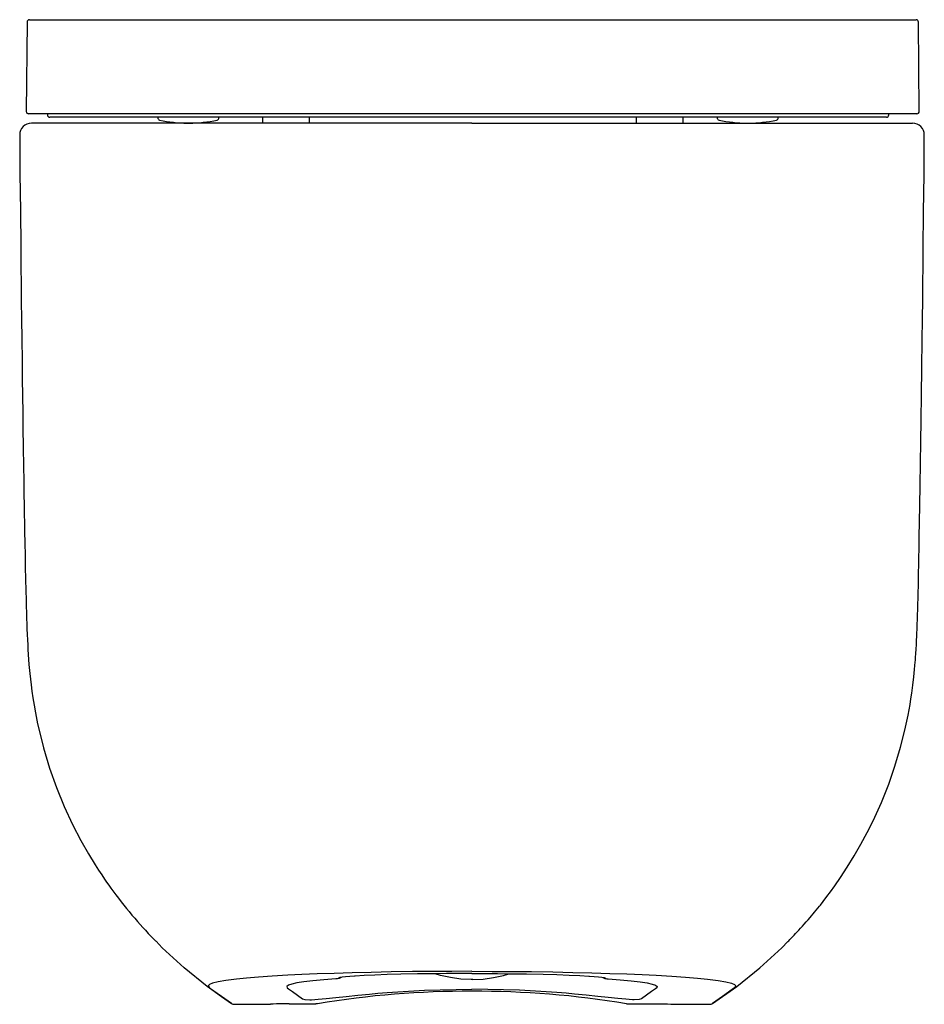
# Model space of a CAD drawing. Header units: millimetres. Extents: x 4200.664 to 4201.049, y 1608.01 to 1608.429.
import ezdxf

# ---------------------------------------------------------------- set-up
doc = ezdxf.new("R2010")
doc.units = ezdxf.units.MM
doc.layers.add('Sanindusa', color=3, linetype='Continuous')

msp = doc.modelspace()

# ---------------------------------------------------------------- linework, layer by layer
at = {"layer": 'Sanindusa'}
for p, q in [((4200.668063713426, 1608.428737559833), (4200.85672332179, 1608.428737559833)), ((4200.85672332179, 1608.428737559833), (4201.045382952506, 1608.428737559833)), ((4200.667063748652, 1608.427746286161), (4200.66673213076, 1608.389746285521)), ((4201.04671452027, 1608.389746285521), (4201.046382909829, 1608.427746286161)), ((4201.045714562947, 1608.388737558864), (4200.667732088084, 1608.388737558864)), ((4200.675723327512, 1608.388737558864), (4200.675723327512, 1608.388237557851)), ((4201.032723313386, 1608.38723755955), (4200.676723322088, 1608.38723755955)), ((4200.722723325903, 1608.38723755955), (4200.722723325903, 1608.387030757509)), ((4200.748723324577, 1608.387030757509), (4200.748723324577, 1608.38723755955)), ((4200.767223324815, 1608.38723755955), (4200.767223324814, 1608.384736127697)), ((4200.787223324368, 1608.384736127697), (4200.787223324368, 1608.38723755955)), ((4200.926223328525, 1608.38723755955), (4200.926223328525, 1608.384736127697)), ((4200.946223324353, 1608.384736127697), (4200.946223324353, 1608.38723755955)), ((4200.960723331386, 1608.38723755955), (4200.960723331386, 1608.387030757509)), ((4200.986723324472, 1608.387030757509), (4200.986723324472, 1608.38723755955)), ((4201.033723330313, 1608.388237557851), (4201.033723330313, 1608.388737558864)), ((4200.856399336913, 1608.384736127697), (4200.66895049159, 1608.384736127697)), ((4200.735331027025, 1608.384736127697), (4200.736115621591, 1608.384736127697)), ((4200.856399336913, 1608.384736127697), (4201.043848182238, 1608.384736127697)), ((4200.973331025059, 1608.384736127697), (4200.974115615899, 1608.384736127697)), ((4200.806665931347, 1608.021854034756), (4200.806439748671, 1608.021839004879)), ((4200.85682028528, 1608.020378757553), (4200.855978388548, 1608.020378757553)), ((4200.906132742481, 1608.021854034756), (4200.906358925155, 1608.021839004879)), ((4200.755144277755, 1608.009811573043), (4200.770676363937, 1608.009811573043)), ((4200.770598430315, 1608.009857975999), (4200.770676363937, 1608.009812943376)), ((4200.778613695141, 1608.00999980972), (4200.789835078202, 1608.00999980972)), ((4200.787340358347, 1608.011700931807), (4200.788178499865, 1608.011722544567)), ((4200.790613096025, 1608.010063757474), (4200.790010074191, 1608.010002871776)), ((4200.790733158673, 1608.010083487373), (4200.790613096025, 1608.010063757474)), ((4200.922065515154, 1608.010083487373), (4200.922185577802, 1608.010063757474)), ((4200.922185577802, 1608.010063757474), (4200.92278875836, 1608.010004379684)), ((4200.922963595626, 1608.010001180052), (4200.934184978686, 1608.010001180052)), ((4200.92545831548, 1608.011700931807), (4200.924620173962, 1608.011722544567)), ((4200.942200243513, 1608.009857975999), (4200.94212230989, 1608.009812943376)), ((4200.94212230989, 1608.009811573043), (4200.957654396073, 1608.009811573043))]:
    msp.add_line(p, q, dxfattribs=at)
at = {"layer": 'Sanindusa', "flags": 128}
for points in [[(4200.663952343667, 1608.379685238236), (4200.664067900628, 1608.36317525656), (4200.664228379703, 1608.347405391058), (4200.664382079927, 1608.332303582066), (4200.664469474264, 1608.323839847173), (4200.664554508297, 1608.315877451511), (4200.664637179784, 1608.308493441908), (4200.664717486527, 1608.301748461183), (4200.664834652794, 1608.292587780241), (4200.664946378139, 1608.28403120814), (4200.665052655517, 1608.276024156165), (4200.665153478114, 1608.268559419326), (4200.66524883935, 1608.261626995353), (4200.665338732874, 1608.255214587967), (4200.665463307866, 1608.246539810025), (4200.665575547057, 1608.238954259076), (4200.665675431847, 1608.232408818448), (4200.665762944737, 1608.226848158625), (4200.665838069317, 1608.222214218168), (4200.665901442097, 1608.218411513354), (4200.665964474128, 1608.214730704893), (4200.666031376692, 1608.210939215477), (4200.66612275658, 1608.205958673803), (4200.666220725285, 1608.200880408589), (4200.666325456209, 1608.195759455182), (4200.666437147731, 1608.190657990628), (4200.666550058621, 1608.185887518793), (4200.666652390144, 1608.181905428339), (4200.666743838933, 1608.178619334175), (4200.66679476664, 1608.176899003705), (4200.666841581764, 1608.175385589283), (4200.666892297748, 1608.173818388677), (4200.666959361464, 1608.171858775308), (4200.667044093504, 1608.169559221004), (4200.667142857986, 1608.167112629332), (4200.6672436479, 1608.164855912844), (4200.667345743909, 1608.162792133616), (4200.667460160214, 1608.16071190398), (4200.667584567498, 1608.158686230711), (4200.667734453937, 1608.156511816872), (4200.667900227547, 1608.154375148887), (4200.668241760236, 1608.150610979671), (4200.668777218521, 1608.145809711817), (4200.669135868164, 1608.143070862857), (4200.669561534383, 1608.140156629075), (4200.67006409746, 1608.137063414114), (4200.670654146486, 1608.133788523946), (4200.671596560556, 1608.129136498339), (4200.672743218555, 1608.124157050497), (4200.674089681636, 1608.118980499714), (4200.676699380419, 1608.110340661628), (4200.679657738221, 1608.102019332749), (4200.68293550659, 1608.094005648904), (4200.686487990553, 1608.08633448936), (4200.6899846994, 1608.079559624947), (4200.693216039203, 1608.073839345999), (4200.696079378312, 1608.069129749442), (4200.697545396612, 1608.066832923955), (4200.698843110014, 1608.064858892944), (4200.700045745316, 1608.063077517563), (4200.700944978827, 1608.061775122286), (4200.701841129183, 1608.060501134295), (4200.702733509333, 1608.0592552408), (4200.703621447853, 1608.058037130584), (4200.704797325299, 1608.056455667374), (4200.705962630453, 1608.054922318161), (4200.707115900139, 1608.05343636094), (4200.70825571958, 1608.051997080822), (4200.709380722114, 1608.050603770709), (4200.71048958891, 1608.049255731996), (4200.711710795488, 1608.04779882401), (4200.712908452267, 1608.04639688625), (4200.71408091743, 1608.045048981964), (4200.715226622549, 1608.043754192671), (4200.716344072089, 1608.042511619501), (4200.717431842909, 1608.041320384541), (4200.718673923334, 1608.039981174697), (4200.719870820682, 1608.038710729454), (4200.721020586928, 1608.037507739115), (4200.721891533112, 1608.036608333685)], [(4200.990784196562, 1608.036480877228), (4200.991145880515, 1608.036852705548), (4200.991656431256, 1608.037379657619), (4200.992208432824, 1608.03795220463), (4200.992801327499, 1608.03857079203), (4200.993434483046, 1608.039235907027), (4200.994107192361, 1608.039948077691), (4200.994776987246, 1608.040663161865), (4200.995480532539, 1608.041421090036), (4200.996217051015, 1608.042222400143), (4200.996985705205, 1608.043067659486), (4200.997785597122, 1608.043957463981), (4200.998570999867, 1608.044841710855), (4200.999382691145, 1608.045767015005), (4201.000219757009, 1608.046733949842), (4201.000863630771, 1608.047486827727), (4201.001520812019, 1608.048263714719), (4201.002190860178, 1608.049064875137), (4201.002873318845, 1608.049890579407), (4201.003567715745, 1608.050741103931), (4201.004273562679, 1608.05161673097), (4201.004630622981, 1608.05206404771), (4201.005809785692, 1608.053562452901), (4201.007394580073, 1608.055626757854), (4201.008940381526, 1608.057698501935), (4201.010732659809, 1608.060176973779), (4201.013254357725, 1608.063813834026), (4201.016076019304, 1608.068112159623), (4201.019066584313, 1608.072966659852), (4201.021902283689, 1608.077897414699), (4201.02455712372, 1608.082852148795), (4201.027034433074, 1608.087824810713), (4201.030576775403, 1608.095661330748), (4201.033702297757, 1608.103506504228), (4201.036373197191, 1608.111185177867), (4201.038772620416, 1608.119218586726), (4201.04060112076, 1608.126454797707), (4201.041965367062, 1608.132862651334), (4201.042390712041, 1608.13512160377), (4201.04279671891, 1608.137433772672), (4201.043182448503, 1608.139805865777), (4201.043546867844, 1608.142245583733), (4201.043997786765, 1608.145619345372), (4201.044405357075, 1608.149143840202), (4201.044712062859, 1608.152233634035), (4201.044868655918, 1608.154016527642), (4201.044974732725, 1608.155327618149), (4201.045045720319, 1608.156260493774), (4201.045127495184, 1608.157398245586), (4201.045235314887, 1608.159016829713), (4201.04535406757, 1608.160982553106), (4201.045458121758, 1608.162892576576), (4201.045546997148, 1608.164685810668), (4201.045623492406, 1608.166363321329), (4201.045689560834, 1608.167920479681), (4201.04574616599, 1608.169340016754), (4201.045794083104, 1608.17060646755), (4201.045929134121, 1608.174512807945), (4201.046058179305, 1608.178735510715), (4201.046198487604, 1608.183894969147), (4201.046322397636, 1608.188956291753), (4201.04643103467, 1608.193783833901), (4201.046485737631, 1608.196350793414), (4201.046553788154, 1608.19966913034), (4201.046635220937, 1608.203818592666), (4201.04673001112, 1608.208887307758), (4201.046838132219, 1608.214971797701), (4201.046959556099, 1608.222170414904), (4201.047094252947, 1608.230571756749), (4201.047242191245, 1608.240251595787), (4201.047370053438, 1608.248954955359), (4201.047506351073, 1608.258534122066), (4201.047651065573, 1608.269012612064), (4201.047804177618, 1608.280408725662), (4201.04796566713, 1608.292731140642), (4201.048070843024, 1608.300930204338), (4201.048179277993, 1608.310063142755), (4201.048253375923, 1608.316738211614), (4201.048328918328, 1608.323825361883), (4201.048405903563, 1608.331266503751), (4201.048564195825, 1608.346810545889), (4201.04872823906, 1608.362927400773), (4201.04884791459, 1608.379684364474)], [(4200.754052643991, 1608.010135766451), (4200.743718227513, 1608.017379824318), (4200.73387213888, 1608.02532068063), (4200.724579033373, 1608.033902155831), (4200.721958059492, 1608.036671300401)], [(4200.958746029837, 1608.010135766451), (4200.969080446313, 1608.017379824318), (4200.978926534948, 1608.02532068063), (4200.988219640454, 1608.033902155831), (4200.990718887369, 1608.036542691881)], [(4200.856399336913, 1608.023851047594), (4200.847814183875, 1608.023833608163), (4200.839314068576, 1608.023782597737), (4200.83105481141, 1608.023699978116), (4200.822028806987, 1608.023569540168), (4200.813448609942, 1608.02340449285), (4200.805416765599, 1608.023210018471), (4200.79768332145, 1608.022980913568), (4200.790530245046, 1608.022727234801), (4200.783966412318, 1608.022453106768), (4200.778000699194, 1608.022162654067), (4200.771378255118, 1608.021782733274), (4200.765549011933, 1608.021383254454), (4200.760482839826, 1608.020967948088), (4200.756149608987, 1608.020540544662), (4200.751725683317, 1608.019988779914), (4200.74837054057, 1608.01941876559), (4200.746028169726, 1608.018835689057), (4200.744642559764, 1608.018244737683), (4200.744157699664, 1608.017651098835), (4200.744517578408, 1608.017059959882), (4200.74476020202, 1608.016873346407), (4200.745737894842, 1608.016126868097), (4200.749771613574, 1608.013140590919), (4200.754052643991, 1608.010135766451)], [(4200.815088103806, 1608.022275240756), (4200.81055449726, 1608.022076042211), (4200.806665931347, 1608.021854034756)], [(4200.826060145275, 1608.022605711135), (4200.820338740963, 1608.022454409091), (4200.815088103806, 1608.022275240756)], [(4200.856399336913, 1608.022925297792), (4200.850597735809, 1608.022914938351), (4200.845568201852, 1608.022888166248), (4200.840583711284, 1608.022844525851), (4200.833166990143, 1608.022745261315), (4200.826060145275, 1608.022605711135)], [(4200.855978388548, 1608.020378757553), (4200.851586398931, 1608.020571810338), (4200.847228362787, 1608.021149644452), (4200.842937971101, 1608.022107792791), (4200.840722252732, 1608.02276118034)], [(4200.856399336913, 1608.023851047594), (4200.864984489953, 1608.023833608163), (4200.873484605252, 1608.023782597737), (4200.881743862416, 1608.023699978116), (4200.890769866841, 1608.023569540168), (4200.899350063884, 1608.02340449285), (4200.907381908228, 1608.023210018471), (4200.915115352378, 1608.022980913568), (4200.922268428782, 1608.022727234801), (4200.928832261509, 1608.022453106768), (4200.934797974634, 1608.022162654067), (4200.94142041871, 1608.021782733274), (4200.947249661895, 1608.021383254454), (4200.952315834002, 1608.020967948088), (4200.95664906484, 1608.020540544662), (4200.96107299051, 1608.019988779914), (4200.964428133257, 1608.01941876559), (4200.966770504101, 1608.018835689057), (4200.968156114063, 1608.018244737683), (4200.968640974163, 1608.017651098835), (4200.96828109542, 1608.017059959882), (4200.968038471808, 1608.016873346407), (4200.967060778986, 1608.016126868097), (4200.963027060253, 1608.013140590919), (4200.958746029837, 1608.010135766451)], [(4200.856399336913, 1608.022925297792), (4200.862200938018, 1608.022914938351), (4200.867230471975, 1608.022888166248), (4200.872214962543, 1608.022844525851), (4200.879631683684, 1608.022745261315), (4200.886738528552, 1608.022605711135)], [(4200.85682028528, 1608.020378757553), (4200.861212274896, 1608.020571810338), (4200.86557031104, 1608.021149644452), (4200.869860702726, 1608.022107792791), (4200.872076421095, 1608.02276118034)], [(4200.886738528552, 1608.022605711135), (4200.892459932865, 1608.022454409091), (4200.897710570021, 1608.022275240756)], [(4200.897710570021, 1608.022275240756), (4200.902244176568, 1608.022076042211), (4200.906132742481, 1608.021854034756)], [(4200.798518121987, 1608.020672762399), (4200.793347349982, 1608.020269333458), (4200.788710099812, 1608.019824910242), (4200.784910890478, 1608.019368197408), (4200.78192587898, 1608.018902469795), (4200.779731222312, 1608.018431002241), (4200.778303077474, 1608.017957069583), (4200.777611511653, 1608.017422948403), (4200.777719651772, 1608.016887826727), (4200.778347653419, 1608.016352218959), (4200.779215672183, 1608.015816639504), (4200.780043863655, 1608.015281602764), (4200.784340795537, 1608.012154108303)], [(4200.799437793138, 1608.020813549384), (4200.799006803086, 1608.020714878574), (4200.798518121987, 1608.020672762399)], [(4200.806439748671, 1608.021839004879), (4200.804351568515, 1608.021683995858), (4200.802617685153, 1608.021523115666), (4200.801217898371, 1608.021352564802), (4200.80021676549, 1608.021178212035), (4200.799613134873, 1608.020997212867), (4200.799437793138, 1608.020813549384)], [(4200.800703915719, 1608.021263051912), (4200.800511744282, 1608.021126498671), (4200.800175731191, 1608.020954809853), (4200.799813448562, 1608.020849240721), (4200.799437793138, 1608.020813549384)], [(4200.906358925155, 1608.021839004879), (4200.908447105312, 1608.021683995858), (4200.910180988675, 1608.021523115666), (4200.911580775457, 1608.021352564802), (4200.912581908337, 1608.021178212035), (4200.913185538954, 1608.020997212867), (4200.91336088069, 1608.020813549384)], [(4200.912094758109, 1608.021263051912), (4200.912286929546, 1608.021126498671), (4200.912622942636, 1608.020954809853), (4200.912985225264, 1608.020849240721), (4200.91336088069, 1608.020813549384)], [(4200.91336088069, 1608.020813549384), (4200.913791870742, 1608.020714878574), (4200.91428055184, 1608.020672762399)], [(4200.91428055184, 1608.020672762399), (4200.919451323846, 1608.020269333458), (4200.924088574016, 1608.019824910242), (4200.927887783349, 1608.019368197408), (4200.930872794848, 1608.018902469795), (4200.933067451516, 1608.018431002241), (4200.934495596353, 1608.017957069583), (4200.935187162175, 1608.017422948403), (4200.935079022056, 1608.016887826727), (4200.934451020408, 1608.016352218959), (4200.933583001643, 1608.015816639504), (4200.932754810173, 1608.015281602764), (4200.928457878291, 1608.012154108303)], [(4200.788178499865, 1608.011722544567), (4200.790926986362, 1608.01194730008), (4200.794361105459, 1608.012278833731), (4200.798393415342, 1608.012694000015), (4200.802906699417, 1608.013164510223), (4200.807767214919, 1608.013661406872), (4200.812844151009, 1608.014160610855), (4200.816290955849, 1608.014484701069)], [(4200.816290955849, 1608.014484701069), (4200.820275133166, 1608.014832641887), (4200.83624499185, 1608.015840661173), (4200.856399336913, 1608.016234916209)], [(4200.896507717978, 1608.014484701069), (4200.892523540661, 1608.014832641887), (4200.876553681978, 1608.015840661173), (4200.856399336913, 1608.016234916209)], [(4200.924620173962, 1608.011722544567), (4200.921871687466, 1608.01194730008), (4200.918437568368, 1608.012278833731), (4200.914405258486, 1608.012694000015), (4200.909891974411, 1608.013164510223), (4200.905031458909, 1608.013661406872), (4200.899954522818, 1608.014160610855), (4200.896507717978, 1608.014484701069)], [(4200.771857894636, 1608.009939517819), (4200.77087789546, 1608.009900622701), (4200.770653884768, 1608.009880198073), (4200.770598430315, 1608.009857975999)], [(4200.778613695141, 1608.010001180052), (4200.776849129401, 1608.009998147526), (4200.775040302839, 1608.009987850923), (4200.773256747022, 1608.009967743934), (4200.771857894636, 1608.009939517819)], [(4200.784340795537, 1608.012154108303), (4200.785234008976, 1608.011926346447), (4200.787340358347, 1608.011700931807)], [(4200.789835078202, 1608.00999980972), (4200.7898788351, 1608.0100000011), (4200.790010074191, 1608.010002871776)], [(4200.92278875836, 1608.010004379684), (4200.922876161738, 1608.010002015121), (4200.922963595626, 1608.010001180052)], [(4200.928457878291, 1608.012154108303), (4200.927564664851, 1608.011926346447), (4200.92545831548, 1608.011700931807)], [(4200.934184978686, 1608.010001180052), (4200.935949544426, 1608.009998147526), (4200.937758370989, 1608.009987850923), (4200.939541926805, 1608.009967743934), (4200.940940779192, 1608.009939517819)], [(4200.940940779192, 1608.009939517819), (4200.941920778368, 1608.009900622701), (4200.94214478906, 1608.009880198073), (4200.942200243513, 1608.009857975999)]]:
    msp.add_lwpolyline(points, dxfattribs=at)
at = {"layer": 'Sanindusa'}
for centre, radius, start, end in [((4200.668063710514, 1608.427737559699), 0.001000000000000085, 90, 179.4999999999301), ((4201.045382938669, 1608.427737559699), 0.001000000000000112, 0.5000000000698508, 90), ((4200.667732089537, 1608.389737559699), 0.001000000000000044, 179.4999999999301, 270), ((4200.676723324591, 1608.388237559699), 0.0009999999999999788, 180, 270), ((4200.723723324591, 1608.387030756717), 0.00100000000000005, 180, 257.2719772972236), ((4200.747723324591, 1608.387030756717), 0.001000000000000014, 282.7280227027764, 0), ((4200.961723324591, 1608.387030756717), 0.001000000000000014, 180, 257.2719772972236), ((4200.985723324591, 1608.387030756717), 0.001000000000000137, 282.7280227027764, 0), ((4201.032723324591, 1608.388237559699), 0.001000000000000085, 270, 0), ((4201.045714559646, 1608.389737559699), 0.001000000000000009, 270, 0.5000000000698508), ((4200.668950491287, 1608.379736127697), 0.005000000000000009, 89.99999650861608, 180.5640390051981), ((4200.735331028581, 1608.438420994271), 0.05368486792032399, 257.2719772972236, 270), ((4200.736115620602, 1608.438420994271), 0.05368486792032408, 270, 282.7280227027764), ((4200.97333102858, 1608.438420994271), 0.05368486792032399, 257.2719772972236, 270), ((4200.974115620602, 1608.438420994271), 0.05368486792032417, 270, 282.7280227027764), ((4201.043848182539, 1608.379736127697), 0.005000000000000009, 359.4068265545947, 90.0000034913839), ((4200.855604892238, 1607.616489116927), 0.3989045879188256, 89.88589159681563, 99.35927538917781), ((4200.857193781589, 1607.616489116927), 0.3989045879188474, 80.6407246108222, 90.11410840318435), ((4200.755144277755, 1608.011811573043), 0.001999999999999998, 236.9194585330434, 270), ((4200.957654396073, 1608.011811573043), 0.001999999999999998, 270, 303.0805414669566)]:
    msp.add_arc(centre, radius, start, end, dxfattribs=at)

doc.saveas('drawing.dxf')
